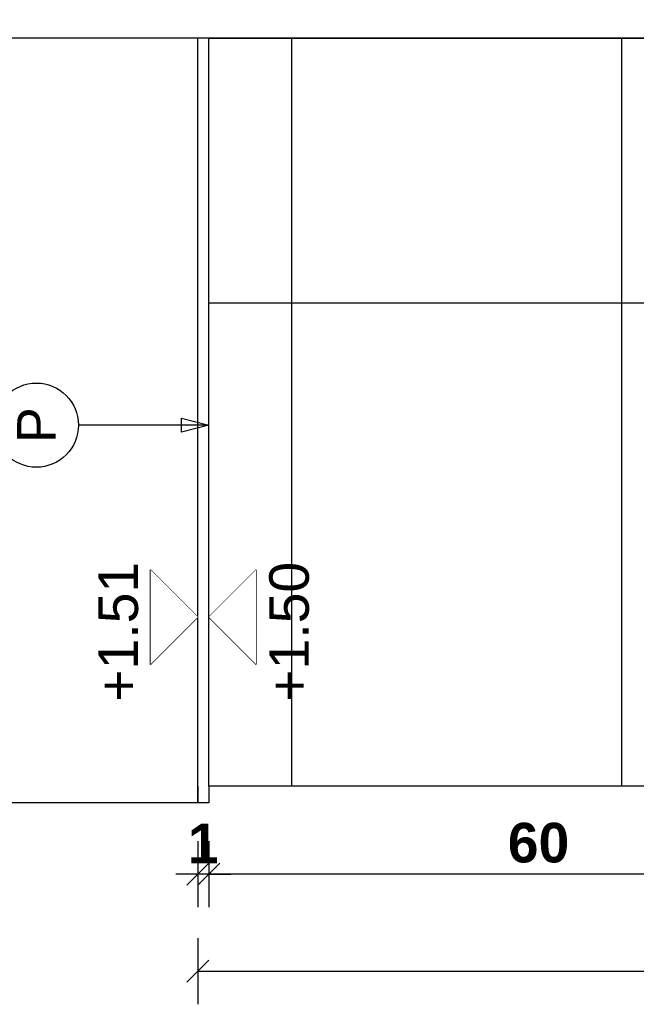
# Model space of a CAD drawing. Extents: x 1 to 126, y -14 to 17.
# Tile 32 of 131: x 38.481 to 39.042, y -1.243 to -0.348. Entities that reach past the tile are written whole.
import ezdxf
from ezdxf.enums import TextEntityAlignment as Align

# ---------------------------------------------------------------- set-up
doc = ezdxf.new("R2010")
doc.units = 0
doc.set_wipeout_variables(frame=1)
doc.header["$PDMODE"] = 3
for name, color, linetype in [('A-ALBA-0', 9, 'Continuous'), ('A-ALBA-1', 1, 'Continuous'), ('A-ANNO-SIMB @ 20', 2, 'Continuous'), ('A-ANOT-COTA-PARC', 1, 'Continuous'), ('A-ANOT-NIVL @ 20', 2, 'Continuous'), ('A-ANOT-TTEC', 2, 'Continuous')]:
    doc.layers.add(name, color=color, linetype=linetype)
doc.layers.add('A-ALBA-4', color=2, linetype='Continuous', lineweight=25)
doc.styles.add('BIS-COTA', font='swissb.ttf')
doc.styles.add('BIS-TXT', font='swiss.ttf')
doc.styles.add('E5-100', font='micross.ttf')
doc.dimstyles.new('BIS-COTA-PARC', dxfattribs={"dimscale": 0, "dimtxt": 0.0018, "dimasz": 0.001, "dimexe": 0.0015, "dimexo": 0, "dimgap": 0.0005, "dimtad": 1, "dimdec": 0, "dimlfac": 100, "dimzin": 9, "dimdsep": 46, "dimtxsty": 'BIS-COTA', "dimblk": 'OBLIQUE', "dimcen": 2.5, "dimclrd": 256, "dimclre": 251, "dimclrt": 2, "dimadec": 1, "dimazin": 2, "dimtfac": 1, "dimtdec": 0, "dimtix": 1, "dimtmove": 2, "dimatfit": 3, "dimldrblk": 'DOT', "dimfxl": 0.0015, "dimfxlon": 1, "dimtolj": 1, "dimtzin": 0, "dimarcsym": 0})

# ---------------------------------------------------------------- blocks, each defined once
blk = doc.blocks.new('*U100')
at = {"color": 0}
blk.add_lwpolyline([(0.86, 0), (0, 0), (0, 2.135), (0.86, 2.135)], close=True, dxfattribs=at)
blk = doc.blocks.new('_Oblique')
at = {"color": 0, "lineweight": -2}
blk.add_line((-0.5, -0.5), (0.5, 0.5), dxfattribs=at)
blk = doc.blocks.new('*D449')
at = {"layer": 'A-ANOT-COTA-PARC', "color": 251, "lineweight": -2, "transparency": 16777216}
for p, q in [((38.65308, -1.0946), (38.65308, -1.1546)), ((39.25308, -1.0946), (39.25308, -1.1546))]:
    blk.add_line(p, q, dxfattribs=at)
at = {"layer": 'A-ANOT-COTA-PARC', "lineweight": -2, "transparency": 16777216}
blk.add_line((39.25308, -1.1246), (38.65308, -1.1246), dxfattribs=at)
at = {"layer": 'Defpoints', "color": 0, "transparency": 16777216}
for p in [(38.65308, -1.0445), (39.25308, -1.04451), (38.65308, -1.1246)]:
    blk.add_point(p, dxfattribs=at)
at = {"layer": 'A-ANOT-COTA-PARC', "lineweight": -2, "transparency": 16777216, "xscale": 0.02, "yscale": 0.02, "zscale": 0.02}
for p, rotation in [((38.65308, -1.1246), 180.000000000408), ((39.25308, -1.1246), 4.079936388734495e-10)]:
    blk.add_blockref('_Oblique', p, dxfattribs=dict(at, rotation=rotation))
at = {"layer": 'A-ANOT-COTA-PARC', "color": 2, "transparency": 16777216, "insert": (38.95308, -1.09607), "char_height": 0.036, "attachment_point": 5, "style": 'BIS-COTA'}
blk.add_mtext('\\A1;60', dxfattribs=at)
blk = doc.blocks.new('_Dot')
at = {"color": 0, "linetype": 'ByBlock', "lineweight": -2}
blk.add_line((-0.5, 0), (-1, 0), dxfattribs=at)
at = {"color": 0, "linetype": 'ByBlock', "const_width": 0.5}
blk.add_lwpolyline([(-0.25, 0, 1), (0.25, 0, 1)], format="xyb", close=True, dxfattribs=at)
blk = doc.blocks.new('*D450')
at = {"layer": 'A-ANOT-COTA-PARC', "color": 251, "lineweight": -2, "transparency": 16777216}
for p, q in [((38.64308, -1.0946), (38.64308, -1.1546)), ((38.65308, -1.0946), (38.65308, -1.1546))]:
    blk.add_line(p, q, dxfattribs=at)
at = {"layer": 'A-ANOT-COTA-PARC', "lineweight": -2, "transparency": 16777216}
for p, q in [((38.64308, -1.1246), (38.62308, -1.1246)), ((38.65308, -1.1246), (38.64308, -1.1246)), ((38.65308, -1.1246), (38.67308, -1.1246))]:
    blk.add_line(p, q, dxfattribs=at)
at = {"layer": 'Defpoints', "color": 0, "transparency": 16777216}
for p in [(38.64308, -1.0445), (38.65308, -1.0445), (38.64308, -1.1246)]:
    blk.add_point(p, dxfattribs=at)
at = {"layer": 'A-ANOT-COTA-PARC', "lineweight": -2, "transparency": 16777216, "xscale": 0.02, "yscale": 0.02, "zscale": 0.02}
for p, rotation in [((38.64308, -1.1246), 4.079761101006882e-10), ((38.65308, -1.1246), 180.000000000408)]:
    blk.add_blockref('_Oblique', p, dxfattribs=dict(at, rotation=rotation))
at = {"layer": 'A-ANOT-COTA-PARC', "color": 2, "transparency": 16777216, "insert": (38.64808, -1.0966), "char_height": 0.036, "attachment_point": 5, "style": 'BIS-COTA'}
blk.add_mtext('\\A1;1', dxfattribs=at)
blk = doc.blocks.new('*D451')
at = {"layer": 'A-ANOT-COTA-PARC', "color": 251, "lineweight": -2, "transparency": 16777216}
for p, q in [((38.64308, -1.18279), (38.64308, -1.24279)), ((40.15308, -1.18279), (40.15308, -1.24279))]:
    blk.add_line(p, q, dxfattribs=at)
at = {"layer": 'A-ANOT-COTA-PARC', "lineweight": -2, "transparency": 16777216}
blk.add_line((38.64308, -1.21279), (40.15308, -1.21279), dxfattribs=at)
at = {"layer": 'Defpoints', "color": 0, "transparency": 16777216}
for p in [(38.64308, -1.0445), (40.15308, -1.0445), (40.15308, -1.21279)]:
    blk.add_point(p, dxfattribs=at)
at = {"layer": 'A-ANOT-COTA-PARC', "lineweight": -2, "transparency": 16777216, "xscale": 0.02, "yscale": 0.02, "zscale": 0.02}
for p, rotation in [((38.64308, -1.21279), 180.000000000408), ((40.15308, -1.21279), 4.079761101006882e-10)]:
    blk.add_blockref('_Oblique', p, dxfattribs=dict(at, rotation=rotation))
at = {"layer": 'A-ANOT-COTA-PARC', "color": 2, "transparency": 16777216, "insert": (39.39808, -1.18429), "char_height": 0.036, "attachment_point": 5, "style": 'BIS-COTA'}
blk.add_mtext('\\A1;151', dxfattribs=at)
blk = doc.blocks.new('nivel altimetrico')
at = {"color": 0, "linetype": 'Continuous'}
blk.add_line((-0.004296, 0), (0.002148, 0), dxfattribs=at)
at = {"color": 0, "linetype": 'Continuous', "ltscale": 5}
blk.add_lwpolyline([(-0.002148, 0.002148), (0.002148, 0.002148), (0, 0), (-0.002148, 0.002148)], dxfattribs=at)
blk.add_wipeout([(0, 0), (0.002148, 0.002148), (-0.002148, 0.002148)])
blk = doc.blocks.new('*U55')
blk.add_lwpolyline([(0, -0.007846), (-0.000312, -0.006596), (0.000313, -0.006596)], close=True)
blk.add_wipeout([(0, -0.001913), (0.000299, -0.00189), (0.000591, -0.00182), (0.000869, -0.001705), (0.001125, -0.001548), (0.001353, -0.001353), (0.001548, -0.001125), (0.001705, -0.000869), (0.00182, -0.000591), (0.00189, -0.000299), (0.001913, 0), (0.00189, 0.000299), (0.00182, 0.000591), (0.001705, 0.000869), (0.001548, 0.001125), (0.001353, 0.001353), (0.001125, 0.001548), (0.000869, 0.001705), (0.000591, 0.00182), (0.000299, 0.00189), (0, 0.001913), (-0.000299, 0.00189), (-0.000591, 0.00182), (-0.000869, 0.001705), (-0.001125, 0.001548), (-0.001353, 0.001353), (-0.001548, 0.001125), (-0.001705, 0.000869), (-0.00182, 0.000591), (-0.00189, 0.000299), (-0.001913, 0), (-0.00189, -0.000299), (-0.00182, -0.000591), (-0.001705, -0.000869), (-0.001548, -0.001125), (-0.001353, -0.001353), (-0.001125, -0.001548), (-0.000869, -0.001705), (-0.000591, -0.00182), (-0.000299, -0.00189)])
at = {"linetype": 'Continuous'}
blk.add_line((0, -0.007846), (0, -0.001913), dxfattribs=at)
blk.add_circle((0, 0), 0.001913)
at = {"color": 1, "linetype": 'Continuous', "style": 'E5-100'}
blk.add_attdef('LETRA', text='', height=0.00175, dxfattribs=at).set_placement((0, 0), align=Align.MIDDLE_CENTER)

msp = doc.modelspace()

# ---------------------------------------------------------------- hatches: boundary and pattern name
at = {"layer": 'A-ALBA-0'}
h = msp.add_hatch(dxfattribs=at)
h.set_pattern_fill('_USER', color=256, scale=0.6, angle=360, pattern_type=0)
h.set_pattern_definition([(360, (44.85675, -33.0054), (8e-16, 0.6), [])])
edge = h.paths.add_edge_path()
edge.add_line((39.32308, -0.9445), (39.32308, -0.5445))
edge.add_line((39.32308, -0.5445), (39.56308, -0.5445))
edge.add_arc((39.56308, -0.5645), 0.02, 360, 450, ccw=False)
edge.add_line((39.58308, -0.5645), (39.58308, -0.9245))
edge.add_arc((39.56308, -0.9245), 0.02, 270, 360, ccw=False)
edge.add_line((39.56308, -0.9445), (39.32308, -0.9445))
h.paths.add_polyline_path([(40.15308, -1.0445), (38.65308, -1.0445), (38.65308, -0.2445), (40.15308, -0.2445)])
h = msp.add_hatch(dxfattribs=at)
h.set_pattern_fill('_USER', color=256, scale=0.3, angle=450, pattern_type=0)
h.set_pattern_definition([(90, (94.82855, -31.1273), (-0.3, 4e-16), [])])
edge = h.paths.add_edge_path(flags=16)
edge.add_arc((39.56308, -0.5645), 0.02, 0, 90)
edge.add_line((39.56308, -0.5445), (39.32308, -0.5445))
edge.add_line((39.32308, -0.5445), (39.32308, -0.9445))
edge.add_line((39.32308, -0.9445), (39.56308, -0.9445))
edge.add_arc((39.56308, -0.9245), 0.02, 270, 360)
edge.add_line((39.58308, -0.9245), (39.58308, -0.5645))
h.paths.add_polyline_path([(40.15308, -1.0445), (38.65308, -1.0445), (38.65308, -0.3645), (40.15308, -0.3645)])

# ---------------------------------------------------------------- linework, layer by layer
at = {"layer": 'A-ALBA-1'}
for p, q in [((38.64308, -1.0595), (38.64308, -0.3645)), ((38.65308, -1.0445), (38.65308, -0.3645)), ((38.64308, -1.0445), (38.64308, -1.0595))]:
    msp.add_line(p, q, dxfattribs=at)
at = {"layer": 'A-ALBA-4'}
msp.add_lwpolyline([(40.15308, -1.0445), (38.65308, -1.0445), (38.65308, -1.0595), (37.11302, -1.0595), (36.79482, 1.7705), (38.65308, 1.7705), (38.65308, 1.7555), (40.15308, 1.7555)], close=True, dxfattribs=at)

# ---------------------------------------------------------------- block references
at = {"layer": 'A-ALBA-1', "rotation": 90.00000041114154}
msp.add_blockref('*U100', (40.15308, -0.3645), dxfattribs=at)

# ---------------------------------------------------------------- texts
at = {"layer": 'A-ANOT-TTEC', "char_height": 0.036, "attachment_point": 7, "rotation": 90, "style": 'BIS-TXT'}
for s, insert in [('+1.51', (38.58916, -0.96774)), ('+1.50', (38.74458, -0.96774))]:
    msp.add_mtext_dynamic_manual_height_columns(s, width=0.6059921, gutter_width=0.025, heights=[0], dxfattribs=dict(at, insert=insert))

# ---------------------------------------------------------------- dimensions: what is measured, and where the dimension line sits
at = {"layer": 'A-ANOT-COTA-PARC'}
for base, p1, p2, picture, middle in [((38.64308, -1.1246), (38.65308, -1.0445), (38.64308, -1.0445), '*D450', (38.64808, -1.0966)), ((40.15308, -1.21279), (38.64308, -1.0445), (40.15308, -1.0445), '*D451', (39.39808, -1.18429)), ((38.65308, -1.1246), (39.25308, -1.04451), (38.65308, -1.0445), '*D449', (38.95308, -1.09607))]:
    dim = msp.add_linear_dim(base=base, p1=p1, p2=p2, angle=180, dimstyle='BIS-COTA-PARC', override={"dimscale": 0, "dimtix": 1, "dimtofl": 1, "dimtmove": 2, "dimatfit": 3}, dxfattribs=at)
    dim.commit()
    dim.dimension.update_dxf_attribs({"geometry": picture, "text_midpoint": middle})

# ---------------------------------------------------------------- next in the draw order: block references
at = {"layer": 'A-ANNO-SIMB @ 20', "linetype": 'Continuous', "xscale": 20, "yscale": 20, "zscale": 20, "rotation": 89.99999999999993}
msp.add_blockref('*U55', (38.49618, -0.71622), dxfattribs=at).add_auto_attribs({'LETRA': 'P'})
at = {"layer": 'A-ANOT-NIVL @ 20', "yscale": 20, "zscale": 20}
for p, xscale, rotation in [((38.64308, -0.89075), 20, 90.0000000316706), ((38.65308, -0.89075), -20, 269.9999999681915)]:
    msp.add_blockref('nivel altimetrico', p, dxfattribs=dict(at, xscale=xscale, rotation=rotation))

# ---------------------------------------------------------------- next in the draw order: linework, layer by layer
at = {"layer": 'A-ALBA-4'}
msp.add_lwpolyline([(40.15308, -1.0445), (38.65308, -1.0445), (38.65308, -0.3645), (40.15308, -0.3645)], close=True, dxfattribs=at)

doc.saveas('drawing.dxf')
